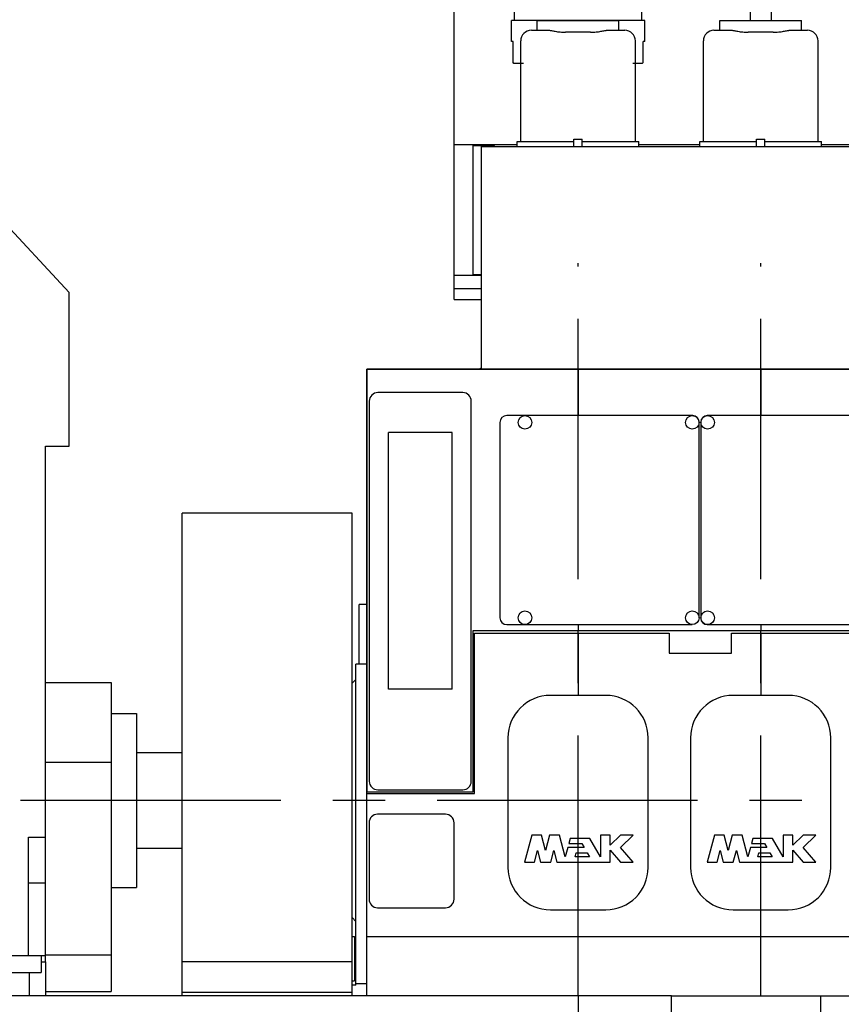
# Model space of a CAD drawing. Header units: millimetres. Extents: x 0 to 1189, y 0 to 841.
# Tile 45 of 140: x 597 to 675, y 71 to 164. Entities that reach past the tile are written whole.
import ezdxf
from ezdxf.enums import TextEntityAlignment as Align

# ---------------------------------------------------------------- set-up
doc = ezdxf.new("R2010")
doc.units = ezdxf.units.MM
doc.header["$LTSCALE"] = 65.395
doc.linetypes.add('CENTER', pattern=[0.6, 0.375, -0.075, 0.075, -0.075])
doc.linetypes.add('PHANTOM', pattern=[0.8, 0.45, -0.05, 0.1, -0.05, 0.1, -0.05])
doc.layers.get('0').update_dxf_attribs({"linetype": 'CONTINUOUS'})
for name, color, linetype in [('25007_030000_IMO-2_SKL_PBL2463', 7, 'CONTINUOUS'), ('25007_030000_IMO-2_SKL_PBL2464', 7, 'CONTINUOUS'), ('25007_030000_IMO-2_SKL_PBL2509', 7, 'CONTINUOUS'), ('25007_030000_IMO-2_SKL_PBL2510', 7, 'CONTINUOUS'), ('25007_040000_IMO-2_SKL_PBL2373', 7, 'CONTINUOUS'), ('25007_040000_IMO-2_SKL_PBL2375', 7, 'CONTINUOUS'), ('25007_040000_IMO-2_SKL_PBL2377', 7, 'CONTINUOUS'), ('25007_040000_IMO-2_SKL_PBL2378', 7, 'CONTINUOUS'), ('25007_040000_IMO-2_SKL_PBL2379', 7, 'CONTINUOUS'), ('25007_040000_TLKGS_KS_V_ABL2342', 7, 'CONTINUOUS'), ('25007_041000_TLKGS_KS_V_ABL2343', 7, 'CONTINUOUS'), ('25097_000000_IMO-2_SKL_PBL2380', 7, 'CONTINUOUS'), ('25097_000000_IMO-2_SKL_PBL2381', 7, 'CONTINUOUS'), ('25097_000000_IMO-2_SKL_PBL2385', 7, 'CONTINUOUS'), ('25097_000000_IMO-2_SKL_PBL2388', 7, 'CONTINUOUS'), ('25097_000000_IMO-2_SKL_PBL2389', 7, 'CONTINUOUS'), ('25097_000000_IMO-2_SKL_PBL2391', 7, 'CONTINUOUS'), ('25097_000000_IMO-2_SKL_PBL2393', 7, 'CONTINUOUS'), ('25097_000000_IMO-2_SKL_PBL2395', 7, 'CONTINUOUS'), ('25097_030000_TLKGS_V_ABL2346', 7, 'CONTINUOUS'), ('25097_100000_TLKGS_V_ABL2347', 7, 'CONTINUOUS'), ('25097_200000_TLKGS_V_ABL2460', 7, 'CONTINUOUS'), ('25097_700000_TLKGS_V_ABL2383', 7, 'CONTINUOUS'), ('25097_800000_TLKGS_V_ABL2386', 7, 'CONTINUOUS'), ('6M25C_GENSET_GENERATOR_ABL2318', 7, 'CONTINUOUS'), ('links_12_VBL2315', 7, 'CONTINUOUS')]:
    doc.layers.add(name, color=color, linetype=linetype)
doc.styles.get("Standard").update_dxf_attribs({"font": 'txt', "width": 0.6})
doc.dimstyles.new('DIMSTYLE_1', dxfattribs={"dimtxt": 3.5, "dimasz": 3.5, "dimexe": 1.8, "dimexo": 0, "dimgap": 0.875, "dimtad": 1, "dimlfac": 25, "dimdsep": 46, "dimtxsty": 'STANDARD', "dimblk": '_FILLED', "dimblk1": '_FILLED', "dimblk2": '_FILLED', "dimcen": 0.09, "dimadec": 0, "dimazin": 0, "dimtp": 2, "dimtm": 2, "dimtfac": 1, "dimtofl": 0, "dimtmove": 0, "dimatfit": 3, "dimldrblk": '_FILLED', "dimfxl": 1, "dimtolj": 1, "dimarcsym": 0})

# ---------------------------------------------------------------- blocks, each defined once
blk = doc.blocks.new('_FILLED')
at = {"color": 0, "linetype": 'BYBLOCK'}
blk.add_solid([(0, 0), (-1, 0.167), (-1, -0.167)], dxfattribs=at)
blk = doc.blocks.new('*D0')
at = {"color": 2, "linetype": 'CONTINUOUS'}
for p, q in [((662.112, 186.8), (483.88, 186.8)), ((485.68, 186.8), (485.68, 138.4)), ((485.68, 90), (485.68, 138.4)), ((495.68, 90), (483.88, 90))]:
    blk.add_line(p, q, dxfattribs=at)
at = {"color": 2, "linetype": 'CONTINUOUS', "xscale": 3.5, "yscale": 3.5, "zscale": 3.5}
for p, rotation in [((485.68, 186.8), 90), ((485.68, 90), 270)]:
    blk.add_blockref('_FILLED', p, dxfattribs=dict(at, rotation=rotation))
at = {"color": 2, "linetype": 'CONTINUOUS', "width": 0.690476}
blk.add_text('2420', height=3.5, rotation=90, dxfattribs=at).set_placement((484.805, 140.6), align=Align.CENTER)
blk = doc.blocks.new('*D1')
at = {"color": 2, "linetype": 'CONTINUOUS'}
for p, q in [((642.92, 190.44), (473.88, 190.44)), ((475.68, 190.44), (475.68, 140.22)), ((475.68, 90), (475.68, 140.22)), ((495.68, 90), (473.88, 90))]:
    blk.add_line(p, q, dxfattribs=at)
at = {"color": 2, "linetype": 'CONTINUOUS', "xscale": 3.5, "yscale": 3.5, "zscale": 3.5}
for p, rotation in [((475.68, 190.44), 90), ((475.68, 90), 270)]:
    blk.add_blockref('_FILLED', p, dxfattribs=dict(at, rotation=rotation))
at = {"color": 2, "linetype": 'CONTINUOUS', "width": 0.565476}
blk.add_text('2511', height=3.5, rotation=90, dxfattribs=at).set_placement((474.805, 140.6), align=Align.CENTER)
blk = doc.blocks.new('*D2')
at = {"color": 2, "linetype": 'CONTINUOUS'}
for p, q in [((642.92, 199.4), (463.88, 199.4)), ((465.68, 199.4), (465.68, 144.7)), ((465.68, 90), (465.68, 144.7)), ((495.68, 90), (463.88, 90))]:
    blk.add_line(p, q, dxfattribs=at)
at = {"color": 2, "linetype": 'CONTINUOUS', "xscale": 3.5, "yscale": 3.5, "zscale": 3.5}
for p, rotation in [((465.68, 199.4), 90), ((465.68, 90), 270)]:
    blk.add_blockref('_FILLED', p, dxfattribs=dict(at, rotation=rotation))
at = {"color": 2, "linetype": 'CONTINUOUS', "width": 0.654762}
blk.add_text('2735', height=3.5, rotation=90, dxfattribs=at).set_placement((464.805, 144.7), align=Align.CENTER)
blk = doc.blocks.new('*D3')
at = {"color": 2, "linetype": 'CONTINUOUS'}
for p, q in [((662.112, 210), (453.88, 210)), ((455.68, 210), (455.68, 150)), ((455.68, 90), (455.68, 150)), ((495.68, 90), (453.88, 90))]:
    blk.add_line(p, q, dxfattribs=at)
at = {"color": 2, "linetype": 'CONTINUOUS', "xscale": 3.5, "yscale": 3.5, "zscale": 3.5}
for p, rotation in [((455.68, 210), 90), ((455.68, 90), 270)]:
    blk.add_blockref('_FILLED', p, dxfattribs=dict(at, rotation=rotation))
at = {"color": 2, "linetype": 'CONTINUOUS', "width": 0.672619}
blk.add_text('3000', height=3.5, rotation=90, dxfattribs=at).set_placement((454.805, 150), align=Align.CENTER)
blk = doc.blocks.new('*D4')
at = {"color": 2, "linetype": 'CONTINUOUS'}
for p, q in [((837.6, 86.448), (837.6, 27.8)), ((650, 71.6), (650, 27.8)), ((650, 29.6), (743.8, 29.6)), ((837.6, 29.6), (743.8, 29.6))]:
    blk.add_line(p, q, dxfattribs=at)
at = {"color": 2, "linetype": 'CONTINUOUS', "xscale": 3.5, "yscale": 3.5, "zscale": 3.5, "rotation": 180}
blk.add_blockref('_FILLED', (650, 29.6), dxfattribs=at)
at = {"color": 2, "linetype": 'CONTINUOUS', "xscale": 3.5, "yscale": 3.5, "zscale": 3.5}
blk.add_blockref('_FILLED', (837.6, 29.6), dxfattribs=at)
at = {"color": 2, "linetype": 'CONTINUOUS', "width": 0.690476}
blk.add_text('4690', height=3.5, dxfattribs=at).set_placement((743.8, 30.475), align=Align.CENTER)
blk = doc.blocks.new('9M25C_GENSET_STD_GRUNDRAHMEN_T1_PBL2317', base_point=(659.8, 55.6))
at = {"layer": '9M25C_GENSET_STD_GRUNDRAHMEN_T1_PBL2317', "color": 7, "linetype": 'CONTINUOUS'}
for p, q in [((658.8, 71.6), (496.2, 71.6)), ((658.8, 71.6), (670.688, 71.6)), ((658.8, 40.6), (658.8, 71.6)), ((670.688, 71.6), (814.8, 71.6)), ((672.854, 69.8), (672.854, 71.6))]:
    blk.add_line(p, q, dxfattribs=at)
blk = doc.blocks.new('25097_000000_IMO-2_SKL_PBL2380', base_point=(721.66, 101.1))
at = {"layer": '25097_000000_IMO-2_SKL_PBL2380', "color": 40, "linetype": 'CONTINUOUS'}
for p, q in [((630.12, 130.6), (630.12, 90.8)), ((630.12, 130.6), (800.62, 130.6)), ((640.12, 90.8), (640.12, 106)), ((640.12, 106), (803.22236, 106)), ((630.12, 90.8), (640.12, 90.8)), ((630.12, 71.6), (630.12, 90.64732)), ((630.12, 77.2), (813.2, 77.2))]:
    blk.add_line(p, q, dxfattribs=at)
blk = doc.blocks.new('9M25C_GENSET_STD_GRUNDRAHMEN_ABL2316', base_point=(659.8, 85.1))
at = {"layer": '25097_000000_IMO-2_SKL_PBL2380'}
blk.add_blockref('25097_000000_IMO-2_SKL_PBL2380', (721.66, 101.1), dxfattribs=at)
at = {"layer": '9M25C_GENSET_STD_GRUNDRAHMEN_T1_PBL2317'}
blk.add_blockref('9M25C_GENSET_STD_GRUNDRAHMEN_T1_PBL2317', (659.8, 55.6), dxfattribs=at)
blk = doc.blocks.new('6M25C_GENSET_GENERATOR_T1_PBL2319', base_point=(554.2, 117.48))
at = {"layer": '6M25C_GENSET_GENERATOR_T1_PBL2319', "color": 7, "linetype": 'CONTINUOUS'}
for p, q in [((602.08, 137.832), (579.608, 162)), ((602.08, 123.36), (602.08, 137.832)), ((599.84, 74.8), (599.84, 123.36)), ((599.84, 123.36), (602.08, 123.36)), ((599.84, 101.12), (606.04, 101.12)), ((606.04, 101.12), (606.04, 72)), ((606.04, 98.2), (608.42, 98.2)), ((608.42, 98.2), (608.42, 81.8)), ((608.42, 94.5), (612.72, 94.5)), ((599.84, 93.6), (606.04, 93.6)), ((598.24, 75.4), (598.24, 86.53)), ((598.24, 86.53), (599.84, 86.53)), ((608.42, 85.5), (612.72, 85.5)), ((599.84, 82.2), (598.24, 82.2)), ((606.04, 81.8), (608.42, 81.8)), ((581.68, 75.4), (599.84, 75.4)), ((599.44, 75.4), (599.44, 73.8)), ((599.84, 75.452), (606.04, 75.452)), ((599.44, 74.8), (599.84, 74.8)), ((599.84, 74.8), (599.84, 71.6)), ((582.4, 73.8), (599.44, 73.8)), ((598.32, 73.8), (598.32, 71.6)), ((599.84, 72), (606.04, 72))]:
    blk.add_line(p, q, dxfattribs=at)
blk = doc.blocks.new('25007_040000_IMO-2_SKL_PBL2378', base_point=(644.36, 101.1))
at = {"layer": '25007_040000_IMO-2_SKL_PBL2378', "color": 40, "linetype": 'CONTINUOUS'}
for p, q in [((630.12, 130.6), (630.12, 90.8)), ((630.12, 130.6), (658.6, 130.6)), ((640.12, 90.8), (640.12, 106)), ((640.12, 106), (658.6, 106)), ((630.12, 90.8), (640.12, 90.8)), ((630.12, 71.6), (630.12, 90.64732)), ((630.12, 77.2), (658.6, 77.2))]:
    blk.add_line(p, q, dxfattribs=at)
blk = doc.blocks.new('6M25C_GENSET_GENERATOR_ABL2318', base_point=(577.14, 117.48))
at = {"layer": '25007_040000_IMO-2_SKL_PBL2378'}
blk.add_blockref('25007_040000_IMO-2_SKL_PBL2378', (644.36, 101.1), dxfattribs=at)
at = {"layer": '6M25C_GENSET_GENERATOR_T1_PBL2319'}
blk.add_blockref('6M25C_GENSET_GENERATOR_T1_PBL2319', (554.2, 117.48), dxfattribs=at)
blk = doc.blocks.new('6M25C_GENSET_SCHUTZHAUBE_T1_PBL2327', base_point=(620.84, 94.32))
at = {"layer": '6M25C_GENSET_SCHUTZHAUBE_T1_PBL2327', "color": 7, "linetype": 'CONTINUOUS'}
for p, q in [((612.72, 71.6), (612.72, 117.04)), ((628.72, 117.04), (612.72, 117.04)), ((628.72, 71.6), (628.72, 117.04)), ((628.72, 77.2), (628.96, 77.2)), ((628.96, 77.2), (628.96, 73)), ((628.72, 74.8), (612.72, 74.8)), ((628.72, 73), (628.96, 73)), ((628.72, 71.92), (612.72, 71.92))]:
    blk.add_line(p, q, dxfattribs=at)
blk = doc.blocks.new('25007_040000_IMO-2_SKL_PBL2373', base_point=(644.36, 101.1))
at = {"layer": '25007_040000_IMO-2_SKL_PBL2373', "color": 40, "linetype": 'CONTINUOUS'}
for p, q in [((630.12, 130.6), (630.12, 90.8)), ((630.12, 130.6), (658.6, 130.6)), ((640.12, 90.8), (640.12, 106)), ((640.12, 106), (658.6, 106)), ((630.12, 90.8), (640.12, 90.8)), ((630.12, 71.6), (630.12, 90.64732)), ((630.12, 77.2), (658.6, 77.2))]:
    blk.add_line(p, q, dxfattribs=at)
blk = doc.blocks.new('6M25C_GENSET_SCHUTZHAUBE_ABL2326', base_point=(635.66, 101.1))
at = {"layer": '25007_040000_IMO-2_SKL_PBL2373'}
blk.add_blockref('25007_040000_IMO-2_SKL_PBL2373', (644.36, 101.1), dxfattribs=at)
at = {"layer": '6M25C_GENSET_SCHUTZHAUBE_T1_PBL2327'}
blk.add_blockref('6M25C_GENSET_SCHUTZHAUBE_T1_PBL2327', (620.84, 94.32), dxfattribs=at)
blk = doc.blocks.new('25007_731000_20_SIMPLE1_T1_B_PBL2345', base_point=(629.42, 87.72))
at = {"layer": '25007_731000_20_SIMPLE1_T1_B_PBL2345', "color": 7, "linetype": 'CONTINUOUS'}
for p, q in [((629.08, 72.73), (629.08, 102.84)), ((630.12, 102.84), (629.08, 102.84)), ((628.72, 101.04), (629.08, 101.4)), ((628.72, 78.96), (629.08, 78.6)), ((629.08, 72.6), (628.72, 72.6)), ((629.08, 72.6), (629.08, 72.73)), ((630.12, 72.73), (629.08, 72.73))]:
    blk.add_line(p, q, dxfattribs=at)
blk = doc.blocks.new('25007_040000_IMO-2_SKL_PBL2379', base_point=(644.36, 101.1))
at = {"layer": '25007_040000_IMO-2_SKL_PBL2379', "color": 40, "linetype": 'CONTINUOUS'}
for p, q in [((630.12, 130.6), (630.12, 90.8)), ((630.12, 130.6), (658.6, 130.6)), ((640.12, 90.8), (640.12, 106)), ((640.12, 106), (658.6, 106)), ((630.12, 90.8), (640.12, 90.8)), ((630.12, 71.6), (630.12, 90.64732)), ((630.12, 77.2), (658.6, 77.2))]:
    blk.add_line(p, q, dxfattribs=at)
blk = doc.blocks.new('25007_731000_20_SIMPLE1_B_ABL2344', base_point=(643.66, 101.1))
at = {"layer": '25007_040000_IMO-2_SKL_PBL2379'}
blk.add_blockref('25007_040000_IMO-2_SKL_PBL2379', (644.36, 101.1), dxfattribs=at)
at = {"layer": '25007_731000_20_SIMPLE1_T1_B_PBL2345'}
blk.add_blockref('25007_731000_20_SIMPLE1_T1_B_PBL2345', (629.42, 87.72), dxfattribs=at)
blk = doc.blocks.new('25007_040000_IMO-2_SKL_PBL2375', base_point=(644.36, 101.1))
at = {"layer": '25007_040000_IMO-2_SKL_PBL2375', "color": 40, "linetype": 'CONTINUOUS'}
for p, q in [((630.12, 130.6), (630.12, 90.8)), ((630.12, 130.6), (658.6, 130.6)), ((640.12, 90.8), (640.12, 106)), ((640.12, 106), (658.6, 106)), ((630.12, 90.8), (640.12, 90.8)), ((630.12, 71.6), (630.12, 90.64732)), ((630.12, 77.2), (658.6, 77.2))]:
    blk.add_line(p, q, dxfattribs=at)
blk = doc.blocks.new('25007_733000_05_SIMPLE1_A_ABL2374', base_point=(644.36, 101.1))
at = {"layer": '25007_040000_IMO-2_SKL_PBL2375'}
blk.add_blockref('25007_040000_IMO-2_SKL_PBL2375', (644.36, 101.1), dxfattribs=at)
blk = doc.blocks.new('25007_040000_IMO-2_SKL_PBL2377', base_point=(644.36, 101.1))
at = {"layer": '25007_040000_IMO-2_SKL_PBL2377', "color": 40, "linetype": 'CONTINUOUS'}
for p, q in [((630.12, 130.6), (630.12, 90.8)), ((630.12, 130.6), (658.6, 130.6)), ((640.12, 90.8), (640.12, 106)), ((640.12, 106), (658.6, 106)), ((630.12, 90.8), (640.12, 90.8)), ((630.12, 71.6), (630.12, 90.64732)), ((630.12, 77.2), (658.6, 77.2))]:
    blk.add_line(p, q, dxfattribs=at)
blk = doc.blocks.new('25007_884500_28_SIMPLE1_X_ABL2376', base_point=(644.36, 101.1))
at = {"layer": '25007_040000_IMO-2_SKL_PBL2377'}
blk.add_blockref('25007_040000_IMO-2_SKL_PBL2377', (644.36, 101.1), dxfattribs=at)
blk = doc.blocks.new('25007_041000_TLKGS_KS_V_ABL2343', base_point=(643.66, 101.1))
at = {"layer": '25007_731000_20_SIMPLE1_B_ABL2344'}
blk.add_blockref('25007_731000_20_SIMPLE1_B_ABL2344', (643.66, 101.1), dxfattribs=at)
at = {"layer": '25007_733000_05_SIMPLE1_A_ABL2374'}
blk.add_blockref('25007_733000_05_SIMPLE1_A_ABL2374', (644.36, 101.1), dxfattribs=at)
at = {"layer": '25007_884500_28_SIMPLE1_X_ABL2376'}
blk.add_blockref('25007_884500_28_SIMPLE1_X_ABL2376', (644.36, 101.1), dxfattribs=at)
blk = doc.blocks.new('25007_040000_TLKGS_KS_V_ABL2342', base_point=(643.66, 101.1))
at = {"layer": '25007_041000_TLKGS_KS_V_ABL2343'}
blk.add_blockref('25007_041000_TLKGS_KS_V_ABL2343', (643.66, 101.1), dxfattribs=at)
blk = doc.blocks.new('25097_111000_21_SIMPLE1_T1_A_PBL2349', base_point=(721.3, 101.1))
at = {"layer": '25097_111000_21_SIMPLE1_T1_A_PBL2349', "color": 7, "linetype": 'CONTINUOUS'}
for p, q in [((630.12, 71.6), (630.12, 130.6)), ((800.62, 130.6), (630.12, 130.6)), ((629.4, 102.84), (629.4, 108.44)), ((630.12, 108.44), (629.4, 108.44)), ((640.261, 90.647), (640.261, 105.762)), ((640.261, 105.762), (658.583, 105.762)), ((658.583, 105.762), (658.583, 103.874)), ((664.44, 103.874), (664.44, 105.762)), ((664.44, 105.762), (675.783, 105.762)), ((658.583, 103.874), (664.44, 103.874)), ((630.12, 90.647), (640.261, 90.647)), ((630.12, 77.2), (813.2, 77.2))]:
    blk.add_line(p, q, dxfattribs=at)
blk = doc.blocks.new('25097_000000_IMO-2_SKL_PBL2389', base_point=(721.66, 101.1))
at = {"layer": '25097_000000_IMO-2_SKL_PBL2389', "color": 40, "linetype": 'CONTINUOUS'}
for p, q in [((630.12, 130.6), (630.12, 90.8)), ((630.12, 130.6), (800.62, 130.6)), ((640.12, 90.8), (640.12, 106)), ((640.12, 106), (803.22236, 106)), ((630.12, 90.8), (640.12, 90.8)), ((630.12, 71.6), (630.12, 90.64732)), ((630.12, 77.2), (813.2, 77.2))]:
    blk.add_line(p, q, dxfattribs=at)
blk = doc.blocks.new('25097_111000_21_SIMPLE1_A_ABL2348', base_point=(721.3, 101.1))
at = {"layer": '25097_000000_IMO-2_SKL_PBL2389'}
blk.add_blockref('25097_000000_IMO-2_SKL_PBL2389', (721.66, 101.1), dxfattribs=at)
at = {"layer": '25097_111000_21_SIMPLE1_T1_A_PBL2349'}
blk.add_blockref('25097_111000_21_SIMPLE1_T1_A_PBL2349', (721.3, 101.1), dxfattribs=at)
blk = doc.blocks.new('25097_000000_IMO-2_SKL_PBL2393', base_point=(721.66, 101.1))
at = {"layer": '25097_000000_IMO-2_SKL_PBL2393', "color": 40, "linetype": 'CONTINUOUS'}
for p, q in [((630.12, 130.6), (630.12, 90.8)), ((630.12, 130.6), (800.62, 130.6)), ((640.12, 90.8), (640.12, 106)), ((640.12, 106), (803.22236, 106)), ((630.12, 90.8), (640.12, 90.8)), ((630.12, 71.6), (630.12, 90.64732)), ((630.12, 77.2), (813.2, 77.2))]:
    blk.add_line(p, q, dxfattribs=at)
blk = doc.blocks.new('25097_171000_21_SIMPLE1_T1_A_PBL2399', base_point=(720.5, 141.09))
at = {"layer": '25097_171000_21_SIMPLE1_T1_A_PBL2399', "color": 7, "linetype": 'CONTINUOUS'}
for p, q in [((640.92, 130.6), (640.92, 151.58)), ((640.92, 151.58), (677.4, 151.58)), ((640.8, 130.6), (640.8, 130.72)), ((640.8, 130.72), (640.92, 130.72))]:
    blk.add_line(p, q, dxfattribs=at)
blk = doc.blocks.new('25097_171000_21_SIMPLE1_A_ABL2392', base_point=(721.66, 111.59))
at = {"layer": '25097_000000_IMO-2_SKL_PBL2393'}
blk.add_blockref('25097_000000_IMO-2_SKL_PBL2393', (721.66, 101.1), dxfattribs=at)
at = {"layer": '25097_171000_21_SIMPLE1_T1_A_PBL2399'}
blk.add_blockref('25097_171000_21_SIMPLE1_T1_A_PBL2399', (720.5, 141.09), dxfattribs=at)
blk = doc.blocks.new('25097_000000_IMO-2_SKL_PBL2395', base_point=(721.66, 101.1))
at = {"layer": '25097_000000_IMO-2_SKL_PBL2395', "color": 40, "linetype": 'CONTINUOUS'}
for p, q in [((630.12, 130.6), (630.12, 90.8)), ((630.12, 130.6), (800.62, 130.6)), ((640.12, 90.8), (640.12, 106)), ((640.12, 106), (803.22236, 106)), ((630.12, 90.8), (640.12, 90.8)), ((630.12, 71.6), (630.12, 90.64732)), ((630.12, 77.2), (813.2, 77.2))]:
    blk.add_line(p, q, dxfattribs=at)
blk = doc.blocks.new('25097_111200_24_SIMPLE1_T7_X_PBL2396', base_point=(634.32, 84.3))
at = {"layer": '25097_111200_24_SIMPLE1_T7_X_PBL2396', "color": 7, "linetype": 'CONTINUOUS'}
for p, q in [((637.52, 88.7), (631.12, 88.7)), ((630.32, 87.9), (630.32, 80.7)), ((638.32, 80.7), (638.32, 87.9)), ((631.12, 79.9), (637.52, 79.9))]:
    blk.add_line(p, q, dxfattribs=at)
for centre, start, end in [((631.12, 87.9), 90, 180), ((637.52, 87.9), 0, 90), ((631.12, 80.7), 180, 270), ((637.52, 80.7), 270, 360)]:
    blk.add_arc(centre, 0.8, start, end, dxfattribs=at)
blk = doc.blocks.new('25097_111200_24_SIMPLE1_T1_X_PBL2397', base_point=(635.14, 109.7))
at = {"layer": '25097_111200_24_SIMPLE1_T1_X_PBL2397', "color": 7, "linetype": 'CONTINUOUS'}
for p, q in [((639.14, 128.4), (631.14, 128.4)), ((630.34, 127.6), (630.34, 91.8)), ((639.94, 91.8), (639.94, 127.6)), ((632.14, 100.471), (632.14, 124.646)), ((638.14, 124.646), (632.14, 124.646)), ((638.14, 100.471), (638.14, 124.646)), ((638.14, 100.471), (632.14, 100.471)), ((631.14, 91), (639.14, 91))]:
    blk.add_line(p, q, dxfattribs=at)
for centre, start, end in [((631.14, 127.6), 90, 180), ((639.14, 127.6), 0, 90), ((631.14, 91.8), 180, 270), ((639.14, 91.8), 270, 360)]:
    blk.add_arc(centre, 0.8, start, end, dxfattribs=at)
blk = doc.blocks.new('25097_111200_24_SIMPLE1_T2_X_PBL2400', base_point=(652.02, 116.4))
at = {"layer": '25097_111200_24_SIMPLE1_T2_X_PBL2400', "color": 7, "linetype": 'CONTINUOUS'}
for p, q in [((660.8, 126.24), (643.28, 126.24)), ((642.64, 125.6), (642.64, 107.2)), ((661.4, 107.2), (661.4, 125.64)), ((643.28, 106.56), (660.76, 106.56))]:
    blk.add_line(p, q, dxfattribs=at)
for centre in [(645, 125.6), (660.76, 125.6), (645, 107.2), (660.76, 107.2)]:
    blk.add_circle(centre, 0.64, dxfattribs=at)
for centre, radius, start, end in [((643.28, 125.6), 0.64, 90, 180), ((660.8, 125.64), 0.6, 0, 90), ((643.28, 107.2), 0.64, 180, 270)]:
    blk.add_arc(centre, radius, start, end, dxfattribs=at)
blk = doc.blocks.new('25097_111200_24_SIMPLE1_T6_X_PBL2402', base_point=(650, 89.796))
at = {"layer": '25097_111200_24_SIMPLE1_T6_X_PBL2402', "color": 7, "linetype": 'CONTINUOUS'}
for p, q in [((652.6, 99.896), (647.4, 99.896)), ((643.4, 95.896), (643.4, 83.696)), ((656.6, 83.696), (656.6, 95.896)), ((645.635, 86.716), (644.96, 84.196)), ((646.563, 86.716), (645.635, 86.716)), ((646.944, 85.292), (646.563, 86.716)), ((647.326, 86.716), (646.944, 85.292)), ((648.253, 86.716), (647.326, 86.716)), ((648.8, 84.676), (648.253, 86.716)), ((649.267, 86.42), (649.139, 85.94)), ((651.121, 86.42), (649.267, 86.42)), ((652.128, 84.676), (651.121, 86.42)), ((652.128, 86.716), (652.128, 84.676)), ((653.024, 86.716), (652.128, 86.716)), ((653.024, 85.773), (653.024, 86.716)), ((654, 86.716), (653.024, 85.773)), ((655.2, 86.716), (654, 86.716)), ((654, 85.556), (655.2, 86.716)), ((649.036, 85.556), (648.8, 84.676)), ((650.585, 85.556), (649.036, 85.556)), ((649.139, 85.94), (650.364, 85.94)), ((650.364, 85.94), (650.585, 85.556)), ((655.2, 84.196), (654, 85.556)), ((645.888, 84.196), (646.178, 85.279)), ((646.178, 85.279), (646.468, 84.196)), ((647.421, 84.196), (647.711, 85.279)), ((647.711, 85.279), (648.001, 84.196)), ((649.728, 84.676), (649.835, 85.076)), ((651.093, 84.676), (649.728, 84.676)), ((649.835, 85.076), (650.862, 85.076)), ((650.862, 85.076), (651.093, 84.676)), ((653.024, 85.302), (654, 84.196)), ((653.024, 84.196), (653.024, 85.302)), ((644.96, 84.196), (645.888, 84.196)), ((646.468, 84.196), (647.421, 84.196)), ((648.001, 84.196), (653.024, 84.196)), ((654, 84.196), (655.2, 84.196)), ((647.4, 79.696), (652.6, 79.696))]:
    blk.add_line(p, q, dxfattribs=at)
for centre, start, end in [((647.4, 95.896), 90, 180), ((652.6, 95.896), 0, 90), ((647.4, 83.696), 180, 270), ((652.6, 83.696), 270, 360)]:
    blk.add_arc(centre, 4, start, end, dxfattribs=at)
blk = doc.blocks.new('25097_111200_24_SIMPLE1_T6_X_PBL2448', base_point=(667.2, 89.796))
at = {"layer": '25097_111200_24_SIMPLE1_T6_X_PBL2448', "color": 7, "linetype": 'CONTINUOUS'}
for p, q in [((669.8, 99.896), (664.6, 99.896)), ((660.6, 95.896), (660.6, 83.696)), ((673.8, 83.696), (673.8, 95.896)), ((662.835, 86.716), (662.16, 84.196)), ((663.763, 86.716), (662.835, 86.716)), ((664.144, 85.292), (663.763, 86.716)), ((664.526, 86.716), (664.144, 85.292)), ((665.453, 86.716), (664.526, 86.716)), ((666, 84.676), (665.453, 86.716)), ((666.467, 86.42), (666.339, 85.94)), ((668.321, 86.42), (666.467, 86.42)), ((669.328, 84.676), (668.321, 86.42)), ((670.224, 86.716), (669.328, 86.716)), ((669.328, 86.716), (669.328, 84.676)), ((670.224, 85.773), (670.224, 86.716)), ((671.2, 86.716), (670.224, 85.773)), ((672.4, 86.716), (671.2, 86.716)), ((671.2, 85.556), (672.4, 86.716)), ((666.236, 85.556), (666, 84.676)), ((667.785, 85.556), (666.236, 85.556)), ((666.339, 85.94), (667.564, 85.94)), ((667.564, 85.94), (667.785, 85.556)), ((672.4, 84.196), (671.2, 85.556)), ((663.088, 84.196), (663.378, 85.279)), ((663.378, 85.279), (663.668, 84.196)), ((664.621, 84.196), (664.911, 85.279)), ((664.911, 85.279), (665.201, 84.196)), ((666.928, 84.676), (667.035, 85.076)), ((668.293, 84.676), (666.928, 84.676)), ((667.035, 85.076), (668.062, 85.076)), ((668.062, 85.076), (668.293, 84.676)), ((670.224, 85.302), (671.2, 84.196)), ((670.224, 84.196), (670.224, 85.302)), ((662.16, 84.196), (663.088, 84.196)), ((663.668, 84.196), (664.621, 84.196)), ((665.201, 84.196), (670.224, 84.196)), ((671.2, 84.196), (672.4, 84.196)), ((664.6, 79.696), (669.8, 79.696))]:
    blk.add_line(p, q, dxfattribs=at)
for centre, start, end in [((664.6, 95.896), 90, 180), ((669.8, 95.896), 0, 90), ((664.6, 83.696), 180, 270), ((669.8, 83.696), 270, 360)]:
    blk.add_arc(centre, 4, start, end, dxfattribs=at)
blk = doc.blocks.new('25097_111200_24_SIMPLE1_T3_X_PBL2505', base_point=(670.08, 116.4))
at = {"layer": '25097_111200_24_SIMPLE1_T3_X_PBL2505', "color": 7, "linetype": 'CONTINUOUS'}
for p, q in [((678, 126.24), (662.16, 126.24)), ((661.56, 125.64), (661.56, 107.16)), ((678.6, 107.16), (678.6, 125.64)), ((662.16, 106.56), (678, 106.56))]:
    blk.add_line(p, q, dxfattribs=at)
for centre in [(662.2, 125.6), (677.96, 125.6), (662.2, 107.2), (677.96, 107.2)]:
    blk.add_circle(centre, 0.64, dxfattribs=at)
for centre, start, end in [((662.16, 125.64), 90, 180), ((678, 125.64), 0, 90), ((662.16, 107.16), 180, 270), ((678, 107.16), 270, 360)]:
    blk.add_arc(centre, 0.6, start, end, dxfattribs=at)
blk = doc.blocks.new('25097_111200_24_SIMPLE1_X_ABL2394', base_point=(721.86, 101.1))
at = {"layer": '25097_000000_IMO-2_SKL_PBL2395'}
blk.add_blockref('25097_000000_IMO-2_SKL_PBL2395', (721.66, 101.1), dxfattribs=at)
at = {"layer": '25097_111200_24_SIMPLE1_T1_X_PBL2397'}
blk.add_blockref('25097_111200_24_SIMPLE1_T1_X_PBL2397', (635.14, 109.7), dxfattribs=at)
at = {"layer": '25097_111200_24_SIMPLE1_T2_X_PBL2400'}
blk.add_blockref('25097_111200_24_SIMPLE1_T2_X_PBL2400', (652.02, 116.4), dxfattribs=at)
at = {"layer": '25097_111200_24_SIMPLE1_T3_X_PBL2505'}
blk.add_blockref('25097_111200_24_SIMPLE1_T3_X_PBL2505', (670.08, 116.4), dxfattribs=at)
at = {"layer": '25097_111200_24_SIMPLE1_T6_X_PBL2402'}
blk.add_blockref('25097_111200_24_SIMPLE1_T6_X_PBL2402', (650, 89.796), dxfattribs=at)
at = {"layer": '25097_111200_24_SIMPLE1_T6_X_PBL2448'}
blk.add_blockref('25097_111200_24_SIMPLE1_T6_X_PBL2448', (667.2, 89.796), dxfattribs=at)
at = {"layer": '25097_111200_24_SIMPLE1_T7_X_PBL2396'}
blk.add_blockref('25097_111200_24_SIMPLE1_T7_X_PBL2396', (634.32, 84.3), dxfattribs=at)
blk = doc.blocks.new('25097_100000_TLKGS_V_ABL2347', base_point=(721.5, 111.59))
at = {"layer": '25097_111000_21_SIMPLE1_A_ABL2348'}
blk.add_blockref('25097_111000_21_SIMPLE1_A_ABL2348', (721.3, 101.1), dxfattribs=at)
at = {"layer": '25097_111200_24_SIMPLE1_X_ABL2394'}
blk.add_blockref('25097_111200_24_SIMPLE1_X_ABL2394', (721.86, 101.1), dxfattribs=at)
at = {"layer": '25097_171000_21_SIMPLE1_A_ABL2392'}
blk.add_blockref('25097_171000_21_SIMPLE1_A_ABL2392', (721.66, 111.59), dxfattribs=at)
blk = doc.blocks.new('25097_000000_IMO-2_SKL_PBL2385', base_point=(721.66, 101.1))
at = {"layer": '25097_000000_IMO-2_SKL_PBL2385', "color": 40, "linetype": 'CONTINUOUS'}
for p, q in [((630.12, 130.6), (630.12, 90.8)), ((630.12, 130.6), (800.62, 130.6)), ((640.12, 90.8), (640.12, 106)), ((640.12, 106), (803.22236, 106)), ((630.12, 90.8), (640.12, 90.8)), ((630.12, 71.6), (630.12, 90.64732)), ((630.12, 77.2), (813.2, 77.2))]:
    blk.add_line(p, q, dxfattribs=at)
blk = doc.blocks.new('25097_727000_27_SIMPLE1_T1_B_PBL2398', base_point=(746.425, 162.173))
at = {"layer": '25097_727000_27_SIMPLE1_T1_B_PBL2398', "color": 7, "linetype": 'CONTINUOUS'}
for p, q in [((638.32, 137.16), (638.32, 171.818)), ((638.32, 151.76), (640.12, 151.76)), ((640.12, 139.54), (640.12, 151.764)), ((640.12, 151.764), (644.28, 151.764)), ((642.12, 151.644), (640.12, 151.644)), ((642.12, 151.58), (642.12, 151.644)), ((655.72, 151.764), (661.48, 151.764)), ((672.92, 151.764), (678.68, 151.764)), ((638.32, 139.46), (640.92, 139.46)), ((640.12, 139.54), (640.92, 139.54)), ((638.32, 138.2), (640.92, 138.2)), ((638.32, 137.16), (640.92, 137.16))]:
    blk.add_line(p, q, dxfattribs=at)
blk = doc.blocks.new('25097_727000_27_SIMPLE1_B_ABL2384', base_point=(742.325, 129.393))
at = {"layer": '25097_000000_IMO-2_SKL_PBL2385'}
blk.add_blockref('25097_000000_IMO-2_SKL_PBL2385', (721.66, 101.1), dxfattribs=at)
at = {"layer": '25097_727000_27_SIMPLE1_T1_B_PBL2398'}
blk.add_blockref('25097_727000_27_SIMPLE1_T1_B_PBL2398', (746.425, 162.173), dxfattribs=at)
blk = doc.blocks.new('25097_000000_IMO-2_SKL_PBL2391', base_point=(721.66, 101.1))
at = {"layer": '25097_000000_IMO-2_SKL_PBL2391', "color": 40, "linetype": 'CONTINUOUS'}
for p, q in [((630.12, 130.6), (630.12, 90.8)), ((630.12, 130.6), (800.62, 130.6)), ((640.12, 90.8), (640.12, 106)), ((640.12, 106), (803.22236, 106)), ((630.12, 90.8), (640.12, 90.8)), ((630.12, 71.6), (630.12, 90.64732)), ((630.12, 77.2), (813.2, 77.2))]:
    blk.add_line(p, q, dxfattribs=at)
blk = doc.blocks.new('25097_727200_01_SIMPLE1_X_ABL2390', base_point=(721.66, 101.1))
at = {"layer": '25097_000000_IMO-2_SKL_PBL2391'}
blk.add_blockref('25097_000000_IMO-2_SKL_PBL2391', (721.66, 101.1), dxfattribs=at)
blk = doc.blocks.new('25097_700000_TLKGS_V_ABL2383', base_point=(742.325, 129.393))
at = {"layer": '25097_727000_27_SIMPLE1_B_ABL2384'}
blk.add_blockref('25097_727000_27_SIMPLE1_B_ABL2384', (742.325, 129.393), dxfattribs=at)
at = {"layer": '25097_727200_01_SIMPLE1_X_ABL2390'}
blk.add_blockref('25097_727200_01_SIMPLE1_X_ABL2390', (721.66, 101.1), dxfattribs=at)
blk = doc.blocks.new('25097_000000_IMO-2_SKL_PBL2388', base_point=(721.66, 101.1))
at = {"layer": '25097_000000_IMO-2_SKL_PBL2388', "color": 40, "linetype": 'CONTINUOUS'}
for p, q in [((630.12, 130.6), (630.12, 90.8)), ((630.12, 130.6), (800.62, 130.6)), ((640.12, 90.8), (640.12, 106)), ((640.12, 106), (803.22236, 106)), ((630.12, 90.8), (640.12, 90.8)), ((630.12, 71.6), (630.12, 90.64732)), ((630.12, 77.2), (813.2, 77.2))]:
    blk.add_line(p, q, dxfattribs=at)
blk = doc.blocks.new('25097_832000_02_SIMPLE1_C_ABL2387', base_point=(721.66, 101.1))
at = {"layer": '25097_000000_IMO-2_SKL_PBL2388'}
blk.add_blockref('25097_000000_IMO-2_SKL_PBL2388', (721.66, 101.1), dxfattribs=at)
blk = doc.blocks.new('25097_800000_TLKGS_V_ABL2386', base_point=(721.66, 101.1))
at = {"layer": '25097_832000_02_SIMPLE1_C_ABL2387'}
blk.add_blockref('25097_832000_02_SIMPLE1_C_ABL2387', (721.66, 101.1), dxfattribs=at)
blk = doc.blocks.new('25007_210700_21_SIMPLE1_T2_A_PBL2462', base_point=(650, 157.512))
at = {"layer": '25007_210700_21_SIMPLE1_T2_A_PBL2462', "color": 7, "linetype": 'CONTINUOUS'}
for p, q in [((646.157, 162.524), (646.157, 163.444)), ((646.157, 163.444), (653.843, 163.444)), ((653.843, 162.524), (653.843, 163.444)), ((645.6, 162.524), (646.535, 162.524)), ((646.535, 162.524), (647.275, 162.524)), ((651.175, 162.339), (648.825, 162.339)), ((652.725, 162.524), (653.465, 162.524)), ((653.465, 162.524), (654.4, 162.524)), ((644.6, 152.044), (644.6, 161.524)), ((655.4, 152.044), (655.4, 161.524)), ((649.6, 151.58), (649.6, 152.284)), ((649.6, 152.284), (650.4, 152.284)), ((650.4, 151.58), (650.4, 152.284)), ((644.28, 151.58), (644.28, 152.044)), ((644.28, 152.044), (649.6, 152.044)), ((650.4, 152.044), (655.72, 152.044)), ((655.72, 151.58), (655.72, 152.044))]:
    blk.add_line(p, q, dxfattribs=at)
for centre, start, end in [((645.6, 161.524), 90, 180), ((654.4, 161.524), 0, 90)]:
    blk.add_arc(centre, 1, start, end, dxfattribs=at)
for points, knots in [([(647.275, 162.524), (647.304, 162.524), (647.376, 162.515), (647.565, 162.482), (647.877, 162.419), (648.322, 162.356), (648.651, 162.339), (648.825, 162.339)], [0, 0, 0, 0, 0.055747, 0.137772, 0.3692, 0.666979, 1, 1, 1, 1]), ([(651.175, 162.339), (651.349, 162.339), (651.678, 162.356), (652.123, 162.419), (652.435, 162.482), (652.624, 162.515), (652.696, 162.524), (652.725, 162.524)], [0, 0, 0, 0, 0.333021, 0.6308, 0.862228, 0.944253, 1, 1, 1, 1])]:
    blk.add_open_spline(points, degree=3, knots=knots, dxfattribs=at)
blk = doc.blocks.new('25007_030000_IMO-2_SKL_PBL2464', base_point=(650, 101.1))
at = {"layer": '25007_030000_IMO-2_SKL_PBL2464', "color": 40, "linetype": 'CONTINUOUS'}
for p, q in [((650, 130.6), (650, 126.24)), ((650, 106.56), (650, 106)), ((650, 105.762), (650, 99.896)), ((650, 71.6), (650, 79.696))]:
    blk.add_line(p, q, dxfattribs=at)
blk = doc.blocks.new('25007_210700_21_SIMPLE1_A_ABL2461', base_point=(650, 117.522))
at = {"layer": '25007_030000_IMO-2_SKL_PBL2464'}
blk.add_blockref('25007_030000_IMO-2_SKL_PBL2464', (650, 101.1), dxfattribs=at)
at = {"layer": '25007_210700_21_SIMPLE1_T2_A_PBL2462'}
blk.add_blockref('25007_210700_21_SIMPLE1_T2_A_PBL2462', (650, 157.512), dxfattribs=at)
blk = doc.blocks.new('25007_210700_21_SIMPLE1_T2_A_PBL2504', base_point=(667.2, 157.512))
at = {"layer": '25007_210700_21_SIMPLE1_T2_A_PBL2504', "color": 7, "linetype": 'CONTINUOUS'}
for p, q in [((663.357, 162.524), (663.357, 163.444)), ((663.357, 163.444), (671.043, 163.444)), ((671.043, 162.524), (671.043, 163.444)), ((662.8, 162.524), (663.735, 162.524)), ((663.735, 162.524), (664.475, 162.524)), ((668.375, 162.339), (666.025, 162.339)), ((669.925, 162.524), (670.665, 162.524)), ((670.665, 162.524), (671.6, 162.524)), ((661.8, 152.044), (661.8, 161.524)), ((672.6, 152.044), (672.6, 161.524)), ((666.8, 151.58), (666.8, 152.284)), ((666.8, 152.284), (667.6, 152.284)), ((667.6, 151.58), (667.6, 152.284)), ((661.48, 151.58), (661.48, 152.044)), ((661.48, 152.044), (666.8, 152.044)), ((667.6, 152.044), (672.92, 152.044)), ((672.92, 151.58), (672.92, 152.044))]:
    blk.add_line(p, q, dxfattribs=at)
for centre, start, end in [((662.8, 161.524), 90, 180), ((671.6, 161.524), 0, 90)]:
    blk.add_arc(centre, 1, start, end, dxfattribs=at)
for points, knots in [([(664.475, 162.524), (664.504, 162.524), (664.576, 162.515), (664.765, 162.482), (665.077, 162.419), (665.522, 162.356), (665.851, 162.339), (666.025, 162.339)], [0, 0, 0, 0, 0.055747, 0.137772, 0.3692, 0.666979, 1, 1, 1, 1]), ([(668.375, 162.339), (668.549, 162.339), (668.878, 162.356), (669.323, 162.419), (669.635, 162.482), (669.824, 162.515), (669.896, 162.524), (669.925, 162.524)], [0, 0, 0, 0, 0.333021, 0.6308, 0.862228, 0.944253, 1, 1, 1, 1])]:
    blk.add_open_spline(points, degree=3, knots=knots, dxfattribs=at)
blk = doc.blocks.new('25007_030000_IMO-2_SKL_PBL2510', base_point=(667.2, 101.1))
at = {"layer": '25007_030000_IMO-2_SKL_PBL2510', "color": 40, "linetype": 'CONTINUOUS'}
for p, q in [((667.2, 130.6), (667.2, 126.24)), ((667.2, 106.56), (667.2, 106)), ((667.2, 105.76232), (667.2, 99.896)), ((667.2, 71.6), (667.2, 79.696))]:
    blk.add_line(p, q, dxfattribs=at)
blk = doc.blocks.new('25007_210700_21_SIMPLE1_A_ABL2503', base_point=(667.2, 117.522))
at = {"layer": '25007_030000_IMO-2_SKL_PBL2510'}
blk.add_blockref('25007_030000_IMO-2_SKL_PBL2510', (667.2, 101.1), dxfattribs=at)
at = {"layer": '25007_210700_21_SIMPLE1_T2_A_PBL2504'}
blk.add_blockref('25007_210700_21_SIMPLE1_T2_A_PBL2504', (667.2, 157.512), dxfattribs=at)
blk = doc.blocks.new('25097_200000_TLKGS_V_ABL2460', base_point=(718.8, 117.522))
at = {"layer": '25007_210700_21_SIMPLE1_A_ABL2461'}
blk.add_blockref('25007_210700_21_SIMPLE1_A_ABL2461', (650, 117.522), dxfattribs=at)
at = {"layer": '25007_210700_21_SIMPLE1_A_ABL2503'}
blk.add_blockref('25007_210700_21_SIMPLE1_A_ABL2503', (667.2, 117.522), dxfattribs=at)
blk = doc.blocks.new('25097_030000_TLKGS_V_ABL2346', base_point=(741.965, 129.393))
at = {"layer": '25097_100000_TLKGS_V_ABL2347'}
blk.add_blockref('25097_100000_TLKGS_V_ABL2347', (721.5, 111.59), dxfattribs=at)
at = {"layer": '25097_200000_TLKGS_V_ABL2460'}
blk.add_blockref('25097_200000_TLKGS_V_ABL2460', (718.8, 117.522), dxfattribs=at)
at = {"layer": '25097_700000_TLKGS_V_ABL2383'}
blk.add_blockref('25097_700000_TLKGS_V_ABL2383', (742.325, 129.393), dxfattribs=at)
at = {"layer": '25097_800000_TLKGS_V_ABL2386'}
blk.add_blockref('25097_800000_TLKGS_V_ABL2386', (721.66, 101.1), dxfattribs=at)
blk = doc.blocks.new('25097_000000_TLKGS_MARKETING_ABL2330', base_point=(751.199, 129.393))
at = {"layer": '25007_040000_TLKGS_KS_V_ABL2342'}
blk.add_blockref('25007_040000_TLKGS_KS_V_ABL2342', (643.66, 101.1), dxfattribs=at)
at = {"layer": '25097_030000_TLKGS_V_ABL2346'}
blk.add_blockref('25097_030000_TLKGS_V_ABL2346', (741.965, 129.393), dxfattribs=at)
blk = doc.blocks.new('25007_161101_03_SIMPLE1_T1_X_PBL2351', base_point=(650, 175))
at = {"layer": '25007_161101_03_SIMPLE1_T1_X_PBL2351', "color": 8, "linetype": 'PHANTOM'}
for p, q in [((642.92, 190.44), (642.92, 188.38)), ((657.08, 190.44), (642.92, 190.44)), ((644.492, 190.6), (644.492, 190.44)), ((655.508, 190.6), (644.492, 190.6)), ((655.508, 190.6), (655.508, 190.44)), ((657.08, 188.38), (657.08, 190.44)), ((643.06, 187.858), (642.92, 188.38)), ((657.08, 188.38), (642.92, 188.38)), ((656.94, 187.858), (657.08, 188.38)), ((643.06, 184.521), (643.06, 187.858)), ((656.94, 187.858), (643.06, 187.858)), ((656.94, 184.521), (656.94, 187.858)), ((642.861, 183.78), (643.06, 184.521)), ((656.94, 184.521), (643.06, 184.521)), ((657.139, 183.78), (656.94, 184.521)), ((642.861, 183.78), (642.861, 182.98)), ((642.861, 183.78), (657.139, 183.78)), ((657.139, 183.78), (657.139, 182.98)), ((657.139, 182.98), (642.861, 182.98)), ((643.6, 180.58), (643.6, 182.98)), ((656.4, 180.58), (656.4, 182.98)), ((656.4, 180.58), (643.6, 180.58)), ((644, 163.46), (644, 179.887)), ((656, 163.46), (656, 179.887)), ((643.72, 161.46), (643.72, 163.46)), ((656.28, 163.46), (643.72, 163.46)), ((656.28, 161.46), (656.28, 163.46)), ((643.88, 161.46), (643.72, 161.46)), ((643.88, 159.48), (643.88, 161.46)), ((656.12, 159.48), (656.12, 161.46)), ((656.28, 161.46), (656.12, 161.46)), ((643.96, 159.4), (643.88, 159.48)), ((644.854, 159.4), (643.96, 159.4)), ((656.04, 159.4), (655.146, 159.4)), ((656.04, 159.4), (656.12, 159.48))]:
    blk.add_line(p, q, dxfattribs=at)
for centre, start, end in [((643.2, 179.887), 0, 60), ((656.8, 179.887), 120, 180)]:
    blk.add_arc(centre, 0.8, start, end, dxfattribs=at)
blk = doc.blocks.new('25007_030000_IMO-2_SKL_PBL2463', base_point=(650, 101.1))
at = {"layer": '25007_030000_IMO-2_SKL_PBL2463', "color": 8, "linetype": 'PHANTOM'}
for p, q in [((650, 130.6), (650, 126.24)), ((650, 106.56), (650, 106)), ((650, 105.762), (650, 99.896)), ((650, 71.6), (650, 79.696))]:
    blk.add_line(p, q, dxfattribs=at)
blk = doc.blocks.new('25007_161101_03_SIMPLE1_X_ABL2350', base_point=(650, 135.58))
at = {"layer": '25007_030000_IMO-2_SKL_PBL2463'}
blk.add_blockref('25007_030000_IMO-2_SKL_PBL2463', (650, 101.1), dxfattribs=at)
at = {"layer": '25007_161101_03_SIMPLE1_T1_X_PBL2351'}
blk.add_blockref('25007_161101_03_SIMPLE1_T1_X_PBL2351', (650, 175), dxfattribs=at)
blk = doc.blocks.new('25097_000000_IMO-2_SKL_PBL2381', base_point=(656.94, 106.1))
at = {"layer": '25097_000000_IMO-2_SKL_PBL2381', "color": 2, "linetype": 'CENTER'}
for p, q in [((650, 71.6), (650, 140.6)), ((667.2, 71.6), (667.2, 140.6)), ((818.2, 90), (495.68, 90))]:
    blk.add_line(p, q, dxfattribs=at)
at = {"layer": '25097_000000_IMO-2_SKL_PBL2381', "color": 40, "linetype": 'CONTINUOUS'}
for p, q in [((630.12, 130.6), (630.12, 90.8)), ((630.12, 130.6), (800.62, 130.6)), ((640.12, 90.8), (640.12, 106)), ((640.12, 106), (803.22236, 106)), ((630.12, 90.8), (640.12, 90.8)), ((630.12, 71.6), (630.12, 90.64732)), ((630.12, 77.2), (813.2, 77.2))]:
    blk.add_line(p, q, dxfattribs=at)
blk = doc.blocks.new('25097_000000_TRENNSTELLEN_TLKGS_PBL2382', base_point=(721.66, 101.1))
at = {"layer": '25097_000000_TRENNSTELLEN_TLKGS_PBL2382', "color": 40, "linetype": 'CONTINUOUS'}
for p, q in [((630.12, 130.6), (630.12, 90.8)), ((630.12, 130.6), (800.62, 130.6)), ((640.12, 90.8), (640.12, 106)), ((640.12, 106), (803.22236, 106)), ((630.12, 90.8), (640.12, 90.8)), ((630.12, 71.6), (630.12, 90.64732)), ((630.12, 77.2), (813.2, 77.2))]:
    blk.add_line(p, q, dxfattribs=at)
blk = doc.blocks.new('25007_260100_01_SIMPLE1_T1_X_PBL2508', base_point=(667.2, 175.122))
at = {"layer": '25007_260100_01_SIMPLE1_T1_X_PBL2508', "color": 8, "linetype": 'PHANTOM'}
for p, q in [((662.112, 186.8), (662.112, 184.8)), ((662.112, 186.8), (672.288, 186.8)), ((672.288, 186.8), (672.288, 184.8)), ((662.112, 184.8), (672.288, 184.8)), ((662.112, 184.576), (662.112, 184.114)), ((662.112, 184.576), (672.288, 184.576)), ((662.504, 184.8), (662.504, 184.576)), ((671.896, 184.8), (671.896, 184.576)), ((672.288, 184.576), (672.288, 184.114)), ((662.112, 184.114), (672.288, 184.114)), ((662.112, 183.869), (662.112, 183.509)), ((662.112, 183.869), (672.288, 183.869)), ((662.504, 184.114), (662.504, 183.869)), ((671.896, 184.114), (671.896, 183.869)), ((672.288, 183.869), (672.288, 183.509)), ((662.112, 183.509), (672.288, 183.509)), ((662.112, 183.186), (662.112, 182.94)), ((662.112, 183.186), (672.288, 183.186)), ((662.112, 182.94), (672.288, 182.94)), ((662.112, 182.842), (662.112, 171.28)), ((662.112, 182.842), (672.288, 182.842)), ((662.504, 183.509), (662.504, 183.186)), ((662.504, 182.94), (662.504, 182.842)), ((671.896, 183.509), (671.896, 183.186)), ((671.896, 182.94), (671.896, 182.842)), ((672.288, 183.186), (672.288, 182.94)), ((672.288, 182.842), (672.288, 171.28)), ((662.112, 171.28), (672.288, 171.28)), ((666.2, 171.28), (666.2, 163.444)), ((668.2, 171.28), (668.2, 163.444))]:
    blk.add_line(p, q, dxfattribs=at)
blk = doc.blocks.new('25007_030000_IMO-2_SKL_PBL2509', base_point=(667.2, 101.1))
at = {"layer": '25007_030000_IMO-2_SKL_PBL2509', "color": 8, "linetype": 'PHANTOM'}
for p, q in [((667.2, 130.6), (667.2, 126.24)), ((667.2, 106.56), (667.2, 106)), ((667.2, 105.76232), (667.2, 99.896)), ((667.2, 71.6), (667.2, 79.696))]:
    blk.add_line(p, q, dxfattribs=at)
blk = doc.blocks.new('25007_260100_01_SIMPLE1_X_ABL2506', base_point=(667.2, 140.8))
at = {"layer": '25007_030000_IMO-2_SKL_PBL2509'}
blk.add_blockref('25007_030000_IMO-2_SKL_PBL2509', (667.2, 101.1), dxfattribs=at)
at = {"layer": '25007_260100_01_SIMPLE1_T1_X_PBL2508'}
blk.add_blockref('25007_260100_01_SIMPLE1_T1_X_PBL2508', (667.2, 175.122), dxfattribs=at)
blk = doc.blocks.new('LINKS_12_VBL2315', base_point=(683.339, 124.8))
at = {"layer": '25007_161101_03_SIMPLE1_X_ABL2350'}
blk.add_blockref('25007_161101_03_SIMPLE1_X_ABL2350', (650, 135.58), dxfattribs=at)
at = {"layer": '25007_260100_01_SIMPLE1_X_ABL2506'}
blk.add_blockref('25007_260100_01_SIMPLE1_X_ABL2506', (667.2, 140.8), dxfattribs=at)
at = {"layer": '25097_000000_IMO-2_SKL_PBL2381'}
blk.add_blockref('25097_000000_IMO-2_SKL_PBL2381', (656.94, 106.1), dxfattribs=at)
at = {"layer": '25097_000000_TLKGS_MARKETING_ABL2330'}
blk.add_blockref('25097_000000_TLKGS_MARKETING_ABL2330', (751.199, 129.393), dxfattribs=at)
at = {"layer": '25097_000000_TRENNSTELLEN_TLKGS_PBL2382'}
blk.add_blockref('25097_000000_TRENNSTELLEN_TLKGS_PBL2382', (721.66, 101.1), dxfattribs=at)
at = {"layer": '6M25C_GENSET_GENERATOR_ABL2318'}
blk.add_blockref('6M25C_GENSET_GENERATOR_ABL2318', (577.14, 117.48), dxfattribs=at)
at = {"layer": '6M25C_GENSET_SCHUTZHAUBE_ABL2326'}
blk.add_blockref('6M25C_GENSET_SCHUTZHAUBE_ABL2326', (635.66, 101.1), dxfattribs=at)
at = {"layer": '9M25C_GENSET_STD_GRUNDRAHMEN_ABL2316'}
blk.add_blockref('9M25C_GENSET_STD_GRUNDRAHMEN_ABL2316', (659.8, 85.1), dxfattribs=at)

msp = doc.modelspace()

# ---------------------------------------------------------------- block references
at = {"layer": 'links_12_VBL2315'}
msp.add_blockref('LINKS_12_VBL2315', (683.33893, 124.8), dxfattribs=at)

# ---------------------------------------------------------------- dimensions: what is measured, and where the dimension line sits
at = {"color": 2, "linetype": 'CONTINUOUS'}
for base, p2, picture, middle in [((455.68, 210), (662.112, 210), '*D3', (455.68, 149.66665)), ((465.68, 199.4), (642.92, 199.4), '*D2', (465.68, 144.36665)), ((475.68, 190.44), (642.92, 190.44), '*D1', (475.68, 140.26666)), ((485.68, 186.8), (662.112, 186.8), '*D0', (485.68, 140.26666))]:
    dim = msp.add_linear_dim(base=base, p1=(495.68, 90), p2=p2, angle=90, dimstyle='DIMSTYLE_1', dxfattribs=at)
    dim.commit()
    dim.dimension.update_dxf_attribs({"geometry": picture, "text_midpoint": middle, "dimtype": 160})
dim = msp.add_linear_dim(base=(837.6, 29.6), p1=(650, 71.6), p2=(837.6, 86.448), dimstyle='DIMSTYLE_1', dxfattribs=at)
dim.commit()
dim.dimension.update_dxf_attribs({"geometry": '*D4', "text_midpoint": (743.46666, 29.6), "dimtype": 160})

doc.saveas('drawing.dxf')
